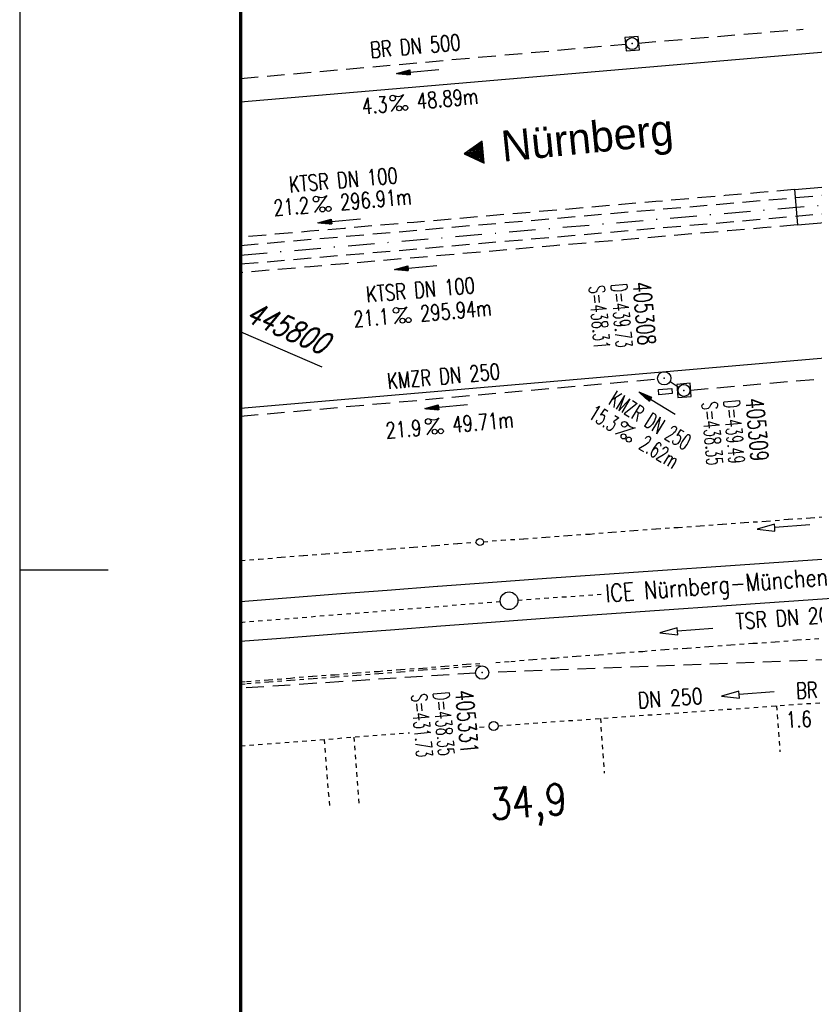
# Model space of a CAD drawing. Extents: x 0 to 1135, y 0 to 420.
# Tile 1 of 50: x 0 to 90, y 99 to 211. Entities that reach past the tile are written whole.
import ezdxf
from ezdxf.enums import TextEntityAlignment as Align

# ---------------------------------------------------------------- set-up
doc = ezdxf.new("R2010")
doc.units = 0
doc.header["$LTSCALE"] = 2
doc.header["$MEASUREMENT"] = 0
for name, pattern in [('ACAD_ISO03W100', [0.5, 0.25, -0.25]), ('ACAD_ISO10W100W', [0.5, 0.25, -0.25]), ('AUSGEZOGEN', [0]), ('GESTRICH-X2', [1.5, 1, -0.5]), ('STRICHLINIEX2', [0.5, 0.25, -0.25]), ('STRICHPT-X3', [3, 1.5, -0.75, 0, -0.75])]:
    doc.linetypes.add(name, pattern=pattern)
doc.layers.get('0').update_dxf_attribs({"linetype": 'AUSGEZOGEN'})
for name, color, linetype in [('ACHSE', 250, 'STRICHPT-X3'), ('Bahnachse', 7, 'CONTINUOUS'), ('Dränageleitungen', 15, 'CONTINUOUS'), ('FBR', 8, 'CONTINUOUS'), ('Gleisachse', 7, 'CONTINUOUS'), ('KANAL', 7, 'GESTRICH-X2'), ('MS-UEBERFAHRT', 8, 'GESTRICH-X2'), ('NETZ', 250, 'CONTINUOUS'), ('PFEIL', 7, 'CONTINUOUS'), ('RAHMEN', 250, 'AUSGEZOGEN'), ('RICHTG', 250, 'CONTINUOUS'), ('SCHACHTNR', 6, 'CONTINUOUS'), ('SCHRIFT', 7, 'CONTINUOUS'), ('SCHSYMBOL', 7, 'CONTINUOUS'), ('TEXTO', 4, 'CONTINUOUS'), ('TEXTU', 4, 'CONTINUOUS'), ('Tiefenentwässerung_und_Sammelle', 15, 'CONTINUOUS')]:
    doc.layers.add(name, color=color, linetype=linetype)
doc.styles.add('ROMANS', font='romans.shx', dxfattribs={"width": 0.8})
doc.styles.add('UNIR-O', font='unir_o.shx')

# ---------------------------------------------------------------- blocks, each defined once
blk = doc.blocks.new('20')
blk.add_lwpolyline([(-0.7540238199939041, -0.7510624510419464), (0.7541923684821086, -0.7510624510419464), (0.7541923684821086, 0.7497802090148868), (-0.7540238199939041, 0.7497802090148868)], close=True)
blk.add_circle((0, 0), 0.675503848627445)
blk.add_point((0, 0))
blk = doc.blocks.new('GST')
at = {"color": 0}
blk.add_circle((0, 0), 0.75, dxfattribs=at)
blk.add_point((0, 0), dxfattribs=at)
blk = doc.blocks.new('17')
blk.add_lwpolyline([(-0.7551444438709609, -1.217819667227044), (0.7477110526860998, -1.217819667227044), (0.7477110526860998, -1.800570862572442), (-0.7551444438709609, -1.800570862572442)], close=True)
blk.add_blockref('GST', (0, 0))
blk = doc.blocks.new('PROM')
blk.add_line((1.566024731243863, 1.817237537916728), (0.0190527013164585, 0.0153243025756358))
for centre, radius in [((0.3173753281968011, 1.509743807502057), 0.3170057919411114), ((0.9430842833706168, 0.2908182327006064), 0.2830165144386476), ((1.644538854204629, 0.287494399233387), 0.2830165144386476)]:
    blk.add_circle(centre, radius)
blk.add_arc((0.9918717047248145, 2.681739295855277), 1.033048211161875, 239.1413865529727, 303.3549228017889)
blk = doc.blocks.new('PFEIL2')
at = {"color": 0}
for p, q in [((0.8796887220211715, 0.0024565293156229), (-2.401395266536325, -0.0115320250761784)), ((0.8808543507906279, -0.2709205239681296), (0.8785230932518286, 0.2758335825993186)), ((0.8785230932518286, 0.2758335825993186), (2.429089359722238, 0.0090619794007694)), ((0.9110887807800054, 0.2702307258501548), (0.878570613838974, 0.2646884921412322)), ((0.9651190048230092, 0.2609349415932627), (0.8786494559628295, 0.2461975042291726)), ((1.019149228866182, 0.2516391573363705), (0.8787282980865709, 0.2277065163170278)), ((1.073179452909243, 0.24234337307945), (0.8788071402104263, 0.2092155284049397)), ((1.127209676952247, 0.2330475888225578), (0.8788859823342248, 0.1907245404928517)), ((1.181239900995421, 0.2237518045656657), (0.8789648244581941, 0.1722335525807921)), ((1.235270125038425, 0.2144560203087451), (0.8790436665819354, 0.1537425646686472)), ((1.289300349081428, 0.2051602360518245), (0.8791225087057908, 0.1352515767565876)), ((1.34333057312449, 0.195864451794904), (0.8792013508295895, 0.1167605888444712)), ((1.397360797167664, 0.1865686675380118), (0.8792801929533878, 0.0982696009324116)), ((1.451391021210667, 0.1772728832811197), (0.8793590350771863, 0.0797786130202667)), ((1.505421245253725, 0.1679770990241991), (0.8794378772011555, 0.0612876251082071)), ((1.559451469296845, 0.1586813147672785), (0.8795167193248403, 0.0427966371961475)), ((1.613481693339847, 0.1493855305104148), (0.8795955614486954, 0.024305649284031)), ((1.66751191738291, 0.140089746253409), (0.8796744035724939, 0.005814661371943)), ((1.721542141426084, 0.1307939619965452), (0.8797532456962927, -0.0126763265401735)), ((1.775572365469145, 0.1214981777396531), (0.8798320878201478, -0.0311673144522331)), ((1.829602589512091, 0.1122023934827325), (0.8799109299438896, -0.0496583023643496)), ((1.883632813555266, 0.1029066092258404), (0.8799897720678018, -0.0681492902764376)), ((1.937663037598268, 0.0936108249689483), (0.8800686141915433, -0.08664027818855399)), ((1.991693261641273, 0.0843150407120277), (0.8801474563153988, -0.105131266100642)), ((2.045723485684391, 0.0750192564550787), (0.8802262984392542, -0.1236222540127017)), ((2.099753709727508, 0.0657234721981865), (0.8803051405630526, -0.1421132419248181)), ((2.153783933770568, 0.056427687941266), (0.8803839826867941, -0.1606042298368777)), ((2.207814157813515, 0.0471319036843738), (0.8804628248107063, -0.1790952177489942)), ((2.261844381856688, 0.0378361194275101), (0.8805416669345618, -0.1975862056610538)), ((2.315874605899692, 0.0285403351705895), (0.8806205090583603, -0.2160771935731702)), ((2.36990482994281, 0.0192445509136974), (0.8806993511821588, -0.2345681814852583)), ((2.423935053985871, 0.009948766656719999), (0.8807781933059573, -0.2530591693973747)), ((2.429089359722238, 0.0090619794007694), (0.8808543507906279, -0.2709205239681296))]:
    blk.add_line(p, q, dxfattribs=at)
blk = doc.blocks.new('10')
blk.add_blockref('GST', (0, 0))
blk = doc.blocks.new('RPFEIL')
at = {"color": 0}
for p, q in [((-0.001748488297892, -0.0004267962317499), (-1.251748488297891, -2.165490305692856)), ((-0.5517484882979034, -2.165490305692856), (-0.5517484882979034, -0.9530547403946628)), ((-0.4517484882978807, -2.165490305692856), (-0.4517484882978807, -0.7798496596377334)), ((-0.3517484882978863, -2.165490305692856), (-0.3517484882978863, -0.6066445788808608)), ((-0.251748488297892, -2.165490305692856), (-0.251748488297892, -0.4334394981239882)), ((-0.1517484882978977, -2.165490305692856), (-0.1517484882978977, -0.2602344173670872)), ((-0.0517484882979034, -2.165490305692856), (-0.0517484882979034, -0.0870293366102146)), ((1.248251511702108, -2.165490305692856), (-0.001748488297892, -0.0004267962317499)), ((0.0482515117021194, -2.165490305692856), (0.0482515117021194, -0.0870293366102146)), ((0.1482515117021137, -2.165490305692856), (0.1482515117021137, -0.2602344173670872)), ((0.248251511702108, -2.165490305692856), (0.248251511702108, -0.4334394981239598)), ((0.3482515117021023, -2.165490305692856), (0.3482515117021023, -0.6066445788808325)), ((0.4482515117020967, -2.165490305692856), (0.4482515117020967, -0.7798496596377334)), ((0.5482515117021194, -2.165490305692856), (0.5482515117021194, -0.9530547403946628)), ((-1.251748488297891, -2.165490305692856), (1.248251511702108, -2.165490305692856)), ((-1.151748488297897, -2.165490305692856), (-1.151748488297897, -1.992285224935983)), ((-1.051748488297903, -2.165490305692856), (-1.051748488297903, -1.81908014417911)), ((-0.9517484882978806, -2.165490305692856), (-0.9517484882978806, -1.645875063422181)), ((-0.8517484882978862, -2.165490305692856), (-0.8517484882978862, -1.472669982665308)), ((-0.7517484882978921, -2.165490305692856), (-0.7517484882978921, -1.299464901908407)), ((-0.6517484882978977, -2.165490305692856), (-0.6517484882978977, -1.126259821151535)), ((0.6482515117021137, -2.165490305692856), (0.6482515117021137, -1.126259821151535)), ((0.7482515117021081, -2.165490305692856), (0.7482515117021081, -1.299464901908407)), ((0.8482515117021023, -2.165490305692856), (0.8482515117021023, -1.47266998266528)), ((0.9482515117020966, -2.165490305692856), (0.9482515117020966, -1.645875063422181)), ((1.048251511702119, -2.165490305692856), (1.048251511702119, -1.819080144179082)), ((1.148251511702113, -2.165490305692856), (1.148251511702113, -1.992285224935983))]:
    blk.add_line(p, q, dxfattribs=at)

msp = doc.modelspace()

# ---------------------------------------------------------------- linework, layer by layer
at = {"layer": 'ACHSE'}
msp.add_lwpolyline([(25, 184.1205579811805), (166.2682044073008, 196.2614207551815), (290.8089636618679, 206.964014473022), (340.6251635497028, 211.2453150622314), (365.5339212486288, 213.3862248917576), (390.4413634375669, 215.5266156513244), (412.7644238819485, 217.44695869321), (415.3501211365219, 217.667525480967), (440.2701258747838, 219.6585603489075), (465.2098451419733, 221.4011996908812), (490.1644151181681, 222.8942845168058), (515.1337149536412, 224.1400476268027), (540.1133998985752, 225.1360145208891), (565.1025526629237, 225.882583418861), (590.0975040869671, 226.3813472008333), (615.0961422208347, 226.6299522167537), (640.0961134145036, 226.6305104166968)], dxfattribs=at)
at = {"layer": 'Bahnachse', "linetype": 'ACAD_ISO10W100W'}
for points in [[(25, 142.5623429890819), (54.37437556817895, 144.9268868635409)], [(56.36792722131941, 145.0873614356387), (65.80085704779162, 145.738157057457)]]:
    msp.add_lwpolyline(points, dxfattribs=at)
at = {"layer": 'Bahnachse', "linetype": 'Continuous'}
msp.add_circle((55.37115139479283, 145.0071241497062), 1.000000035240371, dxfattribs=at)
at = {"layer": 'Dränageleitungen', "linetype": 'ACAD_ISO03W100'}
for p, q in [((54.12661308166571, 130.8698767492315), (122.8104019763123, 135.7743901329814)), ((85.6394684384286, 133.1201500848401), (86.01240441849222, 127.8974571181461)), ((65.70524837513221, 131.6967104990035), (66.14864357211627, 125.4872882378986)), ((52.04007333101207, 130.7089330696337), (53.12943330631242, 130.7949196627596)), ((24.99999999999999, 128.5745754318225), (44.09254313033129, 130.0816096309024)), ((34.45169838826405, 129.3206572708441), (35.07676282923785, 121.4018008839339)), ((37.80096567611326, 129.5850272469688), (38.41732008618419, 121.776517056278))]:
    msp.add_line(p, q, dxfattribs=at)
at = {"layer": 'Dränageleitungen', "linetype": 'Continuous'}
msp.add_lwpolyline([(85.3860833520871, 134.7058497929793), (81.39902067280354, 134.3843949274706), (81.3668756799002, 134.7831010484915), (79.4054898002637, 134.2236669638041), (81.43116666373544, 133.9856887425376), (81.39902067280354, 134.3843949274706)], dxfattribs=at)
msp.add_circle((53.62788295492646, 130.8342638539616), 0.5000000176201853, dxfattribs=at)
at = {"layer": 'FBR'}
msp.add_line((87.66558115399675, 191.5135581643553), (88.00927508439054, 187.5283629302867), dxfattribs=at)
for points in [[(88.00927508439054, 187.5283629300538, -2.329752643e-07), (104.8390138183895, 188.9747523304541, -3.32244617e-07), (166.4394570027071, 194.268766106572, -1.9954558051e-06), (228.7098312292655, 199.6200625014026, 1.6970816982e-06), (290.9802054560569, 204.9713588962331, 7.911701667e-07), (321.6491723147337, 207.6070955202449, 1.267256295e-06), (340.7964161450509, 209.2526604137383, 2.422272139e-06), (353.2508030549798, 210.3231160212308, -6.630900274e-07), (365.7051899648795, 211.3935716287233, -7.4273674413e-06), (378.1588949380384, 212.4637656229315, 1.1123584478e-06), (390.6125999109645, 213.5339596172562, 4.4200025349e-05)], [(87.66558115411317, 191.5135581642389, -3.161427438e-07), (104.4965272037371, 192.9600485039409, -4.508490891e-07), (166.0969518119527, 198.2540754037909, -1.9954562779e-06), (228.3673368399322, 203.6053727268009, 1.697082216e-06), (290.6377218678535, 208.9566700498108, 5.354030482e-07), (321.3067197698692, 211.5923935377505, 8.575827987e-07), (340.4539109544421, 213.2379697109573, 2.4222671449e-06), (352.9082817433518, 214.3084239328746, -6.630853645e-07), (365.362652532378, 215.3788781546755, -7.4273659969e-06), (377.8163897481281, 216.4490749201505, 1.112985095e-06), (390.2701269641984, 217.5192716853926, 4.41997550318e-05)]]:
    msp.add_lwpolyline(points, format="xyb", dxfattribs=at)
for points in [[(25, 201.4341451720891), (164.7911507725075, 213.4480670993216), (289.3320031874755, 224.1506688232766), (339.1481099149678, 228.4319614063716), (364.0567285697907, 230.5728592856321), (388.9644488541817, 232.7132739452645), (411.2859517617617, 234.633483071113), (413.9301149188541, 234.8590416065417), (438.9819729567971, 236.8606111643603), (464.0934885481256, 238.6152546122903), (489.2194789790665, 240.1185958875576), (514.3602984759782, 241.3729164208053), (539.5122067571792, 242.3757500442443), (564.6729049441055, 243.1274439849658), (589.8396544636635, 243.6296359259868), (615.0101783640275, 243.8799503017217), (640.1819828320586, 243.8805123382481)], [(25, 166.8069707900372), (167.7452580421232, 179.0747744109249), (292.2859241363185, 189.7773601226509), (342.1022171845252, 194.0586687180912), (367.011113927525, 196.199590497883), (391.9182780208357, 198.3399573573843), (414.2428960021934, 200.2604343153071), (416.7701273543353, 200.4760093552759), (441.5582787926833, 202.4565095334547), (466.32620173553, 204.1871447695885), (491.1093512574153, 205.6699731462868), (515.907131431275, 206.9071788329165), (540.7145930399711, 207.8962789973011), (565.532200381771, 208.6377228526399), (590.3553537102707, 209.1330584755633), (615.1821060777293, 209.3799541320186), (640.0102439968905, 209.3805084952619)]]:
    msp.add_lwpolyline(points, dxfattribs=at)
at = {"layer": 'Gleisachse', "linetype": 'Continuous'}
for p, q in [((59.59849702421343, 147.5776148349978), (153.6944126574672, 154.0579177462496)), ((59.92167939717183, 143.0892131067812), (153.4783994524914, 149.5323820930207)), ((47.29690904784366, 146.6498369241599), (52.99487376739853, 147.0814177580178)), ((52.99621883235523, 147.0815192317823), (59.59849702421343, 147.5776148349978)), ((35.89915391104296, 145.776610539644), (41.59661896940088, 146.2147383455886)), ((41.59788919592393, 146.2148356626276), (47.29560140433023, 146.6497374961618)), ((25, 144.929666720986), (30.19950226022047, 145.3351637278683)), ((30.20069766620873, 145.3352566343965), (35.89792109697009, 145.7765153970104)), ((47.63677893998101, 142.1626899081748), (53.33474365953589, 142.5942707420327)), ((53.33339859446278, 142.5941692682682), (59.92167939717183, 143.0892131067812)), ((36.24417954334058, 141.2898570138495), (41.9416446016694, 141.7279848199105)), ((41.94037437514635, 141.7278875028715), (47.63808658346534, 142.1627893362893)), ((25, 140.4160028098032), (30.54938433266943, 140.8487863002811)), ((30.54818892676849, 140.8486933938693), (36.24541235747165, 141.2899521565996))]:
    msp.add_line(p, q, dxfattribs=at)
at = {"layer": 'KANAL'}
for p, q in [((69.97528187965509, 208.090947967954), (88.64677581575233, 209.6726108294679)), ((25, 204.0910795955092), (68.56645239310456, 207.9739545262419)), ((25, 185.2122133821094), (174.2677711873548, 198.0617377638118)), ((25, 183.1031300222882), (173.6418795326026, 195.9143715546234)), ((75.90411128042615, 168.8467380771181), (135.2921086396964, 173.9645451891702)), ((25, 165.8968467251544), (72.19653388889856, 170.1150735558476)), ((74.51484661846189, 169.177312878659), (73.58579855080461, 169.7844987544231)), ((128.0712945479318, 139.7139294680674), (53.07588920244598, 136.9035907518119)), ((51.57798480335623, 136.8270092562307), (25, 135.1048337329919))]:
    msp.add_line(p, q, dxfattribs=at)
at = {"layer": 'MS-UEBERFAHRT'}
for points in [[(25, 186.1279335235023, -3.161427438e-07), (87.66558115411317, 191.5135581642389, -4.508490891e-07)], [(25, 182.1131898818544, -2.329752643e-07), (88.00927508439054, 187.5283629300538, -3.32244617e-07)]]:
    msp.add_lwpolyline(points, format="xyb", dxfattribs=at)
at = {"layer": 'NETZ'}
msp.add_line((25.02, 175.435), (34.193, 171.453), dxfattribs=at)
at = {"layer": 'RAHMEN'}
for p, q in [((0, 420), (0, 0)), ((0, 148.5), (10, 148.5))]:
    msp.add_line(p, q, dxfattribs=at)
at = {"layer": 'RAHMEN', "const_width": 0.35}
msp.add_lwpolyline([(25, 5), (1130, 5), (1130, 415), (25, 415), (25, 5)], dxfattribs=at)
at = {"layer": 'Tiefenentwässerung_und_Sammelle', "linetype": 'ACAD_ISO03W100'}
for points in [[(52.46862287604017, 151.679679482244), (54.52792847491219, 151.8576847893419), (57.05466634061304, 152.0176954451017), (59.53163053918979, 152.1824707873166), (62.01335565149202, 152.3969898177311), (64.54009301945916, 152.5570005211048), (67.02181832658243, 152.7715205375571), (69.49878262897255, 152.9362948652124), (72.03028511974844, 153.1460890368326), (74.50724580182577, 153.3108255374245), (76.98421010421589, 153.4755998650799), (79.51571259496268, 153.6853940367), (81.99267327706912, 153.8501305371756), (84.46964653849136, 154.0149040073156), (87.00114902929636, 154.2246981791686), (89.47810971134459, 154.3894346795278), (91.9550740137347, 154.5542090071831)], [(25, 149.5715569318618), (27.0986580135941, 149.7111655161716), (29.58038302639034, 149.9256845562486), (32.11188551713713, 150.1354787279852), (34.58884609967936, 150.3002152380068), (37.07057482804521, 150.5147731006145), (39.54754380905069, 150.6795469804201), (42.0790426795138, 150.8893033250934), (44.55600210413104, 151.0540781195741), (47.03772721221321, 151.2685981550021), (49.56922960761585, 151.4783913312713), (51.67102281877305, 151.6182078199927)], [(53.87504735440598, 138.0322642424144), (55.57630676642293, 138.145436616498), (58.0580319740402, 138.35995664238), (60.53499607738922, 138.5247309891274), (63.01672500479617, 138.7392888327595), (65.54345925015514, 138.8992616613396), (68.02519704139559, 139.1138176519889), (70.50216143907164, 139.2785929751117), (72.98388665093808, 139.4931119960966), (75.51062451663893, 139.6531226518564), (77.98758891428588, 139.8178979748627), (80.46931412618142, 140.032416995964), (82.99605199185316, 140.1924276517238), (85.47301638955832, 140.3572029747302), (87.95474060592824, 140.5717220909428), (90.43170490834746, 140.7364964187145)], [(25, 135.8255825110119), (25.67483673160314, 135.8839255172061), (28.15179721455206, 136.0486620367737), (30.63353072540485, 136.2632184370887), (33.16502959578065, 136.4729747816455), (35.64199369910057, 136.6377491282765), (38.12372252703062, 136.852306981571), (40.60068301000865, 137.0170435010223), (43.13219027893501, 137.226837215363), (45.60915448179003, 137.3916115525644), (48.0908795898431, 137.6061315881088), (50.57260479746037, 137.8206516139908), (52.27840609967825, 137.9286748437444)]]:
    msp.add_lwpolyline(points, dxfattribs=at)
at = {"layer": 'Tiefenentwässerung_und_Sammelle', "linetype": 'Continuous'}
for points in [[(89.41881091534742, 153.6009053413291), (85.43174823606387, 153.2794504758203), (85.39960324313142, 153.6781565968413), (83.43821736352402, 153.1187225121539), (85.46389422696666, 152.8807442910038), (85.43174823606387, 153.2794504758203)], [(78.41886052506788, 141.8770490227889), (74.43179784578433, 141.5555941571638), (74.39965285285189, 141.9543002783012), (72.43826697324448, 141.3948661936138), (74.46394383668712, 141.1568879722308), (74.43179784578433, 141.5555941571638)]]:
    msp.add_lwpolyline(points, dxfattribs=at)
at = {"layer": 'Tiefenentwässerung_und_Sammelle', "linetype": 'STRICHLINIEX2'}
msp.add_lwpolyline([(25, 135.5696964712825), (25.70079098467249, 135.6302830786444), (28.18251619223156, 135.8448031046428), (30.65948029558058, 136.0095774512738), (33.19098278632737, 136.2193716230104), (35.66794814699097, 136.3841076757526), (38.14967687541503, 136.5986655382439), (40.62664107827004, 136.7634398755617), (43.10837096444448, 136.9779594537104), (45.63987345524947, 137.1877536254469), (48.1168340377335, 137.3524901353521), (50.59856267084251, 137.5670470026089), (52.33388029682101, 137.6824857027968)], dxfattribs=at)
at = {"layer": 'Tiefenentwässerung_und_Sammelle', "linetype": 'Continuous'}
msp.add_circle((52.07010889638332, 151.6452321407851), 0.4000000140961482, dxfattribs=at)

# ---------------------------------------------------------------- block references
at = {"layer": 'PFEIL'}
for p, rotation in [((45.04020873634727, 204.8741933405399), 185.0784522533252), ((36.15957365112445, 187.9886572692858), 184.9178522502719), ((44.82114521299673, 182.7101359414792), 184.9272522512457), ((72.11637527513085, 167.3632951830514), 148.3256522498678), ((48.26931738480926, 166.9680812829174), 185.0907522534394)]:
    msp.add_blockref('PFEIL2', p, dxfattribs=dict(at, rotation=rotation))
at = {"layer": 'RICHTG', "rotation": 95.36184107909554}
msp.add_blockref('RPFEIL', (50.2806679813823, 195.5636144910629), dxfattribs=at)
at = {"layer": 'SCHSYMBOL', "rotation": 4.911952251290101}
for name, p in [('20', (69.30218870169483, 208.0339302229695)), ('17', (72.9374965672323, 170.169509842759)), ('20', (75.16709513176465, 168.7938590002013)), ('10', (52.32641524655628, 136.875505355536))]:
    msp.add_blockref(name, p, dxfattribs=at)
at = {"layer": 'TEXTU'}
for p, rotation in [((42.02601313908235, 200.3379169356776), 5.078452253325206), ((33.33754510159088, 188.9131930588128), 4.91785225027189), ((42.39588529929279, 176.3243355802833), 4.927252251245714), ((46.04515992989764, 163.7583044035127), 5.090752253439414), ((67.36901777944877, 163.8457899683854), 328.5985132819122)]:
    msp.add_blockref('PROM', p, dxfattribs=dict(at, rotation=rotation))

# ---------------------------------------------------------------- texts
at = {"layer": 'Bahnachse', "linetype": 'Continuous', "style": 'ROMANS', "oblique": 359.9999995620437, "width": 0.8337000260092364}
msp.add_text('34,9', height=3.499999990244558, rotation=4.213051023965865, dxfattribs=at).set_placement((53.31240259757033, 120.2353697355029))
at = {"layer": 'Dränageleitungen', "linetype": 'Continuous', "style": 'ROMANS', "oblique": 359.9999995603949, "width": 0.8}
msp.add_text('DN 250', height=1.8, rotation=4.213051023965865, dxfattribs=at).set_placement((70.00464755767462, 132.8192814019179))
at = {"layer": 'NETZ', "style": 'ROMANS', "oblique": 16.6, "width": 0.75}
msp.add_text('445800', height=2.5, rotation=336.5331, dxfattribs=at).set_placement((25.37154531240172, 176.6712732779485))
at = {"layer": 'RICHTG', "style": 'UNIR-O'}
msp.add_text('Nürnberg', height=3.5, rotation=5.762596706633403, dxfattribs=at).set_placement((54.68087561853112, 194.6668256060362))
at = {"layer": 'SCHACHTNR', "style": 'ROMANS'}
for s, height, width, p in [('S=438.31', 1.8, 0.6, (64.38998867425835, 180.5929310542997)), ('D=439.73', 1.8, 0.6, (66.89854040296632, 180.7990213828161)), ('405308', 2, 0.7, (69.37734063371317, 181.0169374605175)), ('S=438.35', 1.8, 0.6, (77.16257025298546, 167.4419646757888)), ('D=439.49', 1.8, 0.6, (79.64268599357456, 167.660399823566)), ('405309', 2, 0.7, (82.1499222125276, 167.8659710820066)), ('405331', 2, 0.7, (49.29564280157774, 134.8278634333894)), ('S=431.73', 1.8, 0.6, (44.30829084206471, 134.403857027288)), ('D=438.35', 1.8, 0.6, (46.78748929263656, 134.6226903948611))]:
    msp.add_text(s, height=height, rotation=274.9119522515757, dxfattribs=dict(at, width=width)).set_placement(p)
at = {"layer": 'SCHRIFT', "style": 'ROMANS', "width": 0.8}
msp.add_text('ICE Nürnberg-München', height=1.999999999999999, rotation=4.398816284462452, dxfattribs=at).set_placement((66.35265208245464, 144.8313077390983))
at = {"layer": 'TEXTO', "style": 'ROMANS'}
for s, rotation, width, p in [('BR DN 500', 5.078452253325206, 0.75, (44.8472867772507, 206.8581084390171)), ('KTSR DN 100', 4.91785225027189, 0.75, (36.69950737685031, 191.7187908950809)), ('KTSR DN 100', 4.927252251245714, 0.75, (45.4279057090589, 179.2864650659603)), ('KMZR DN 250', 5.090752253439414, 0.75, (48.04107961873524, 169.5097298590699)), ('KMZR DN 250', 328.5985132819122, 0.6, (70.86584208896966, 164.6306000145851)), ('BR DN 800', 2.606352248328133, 0.75, (93.01550356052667, 134.1483286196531))]:
    msp.add_text(s, height=1.8, rotation=rotation, dxfattribs=dict(at, width=width)).set_placement(p, align=Align.CENTER)
at = {"layer": 'TEXTU', "style": 'ROMANS'}
for s, rotation, width, p in [('48.89m', 5.078452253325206, 0.75, (45.02428113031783, 200.6148520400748)), ('4.3', 5.078452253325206, 0.75, (38.81296246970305, 200.0408472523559)), ('21.2', 4.91785225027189, 0.75, (28.79315529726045, 188.5301809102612)), ('296.91m', 4.91785225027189, 0.75, (36.32983979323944, 189.1763688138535)), ('295.94m', 4.927252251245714, 0.75, (45.38686448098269, 176.5869922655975)), ('21.1', 4.927252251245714, 0.75, (37.85017998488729, 175.9408043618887)), ('49.71m', 5.090752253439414, 0.75, (49.04204107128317, 164.0194890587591)), ('15.3', 328.5985132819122, 0.6, (64.23786680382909, 165.7422652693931)), ('21.9', 5.090752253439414, 0.75, (41.49209446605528, 163.3452633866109)), ('2.62m', 328.5985132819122, 0.6, (69.92948476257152, 162.2830507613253)), ('1.6', 2.606352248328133, 0.75, (86.75525514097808, 130.6247646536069))]:
    msp.add_text(s, height=1.8, rotation=rotation, dxfattribs=dict(at, width=width)).set_placement(p)
at = {"layer": 'Tiefenentwässerung_und_Sammelle', "linetype": 'Continuous', "style": 'ROMANS', "oblique": 359.999999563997, "width": 0.8}
msp.add_text('TSR DN 200 + SL DN 800', height=1.8, rotation=4.213051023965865, dxfattribs=at).set_placement((81.1054891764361, 141.7566808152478))

doc.saveas('drawing.dxf')
